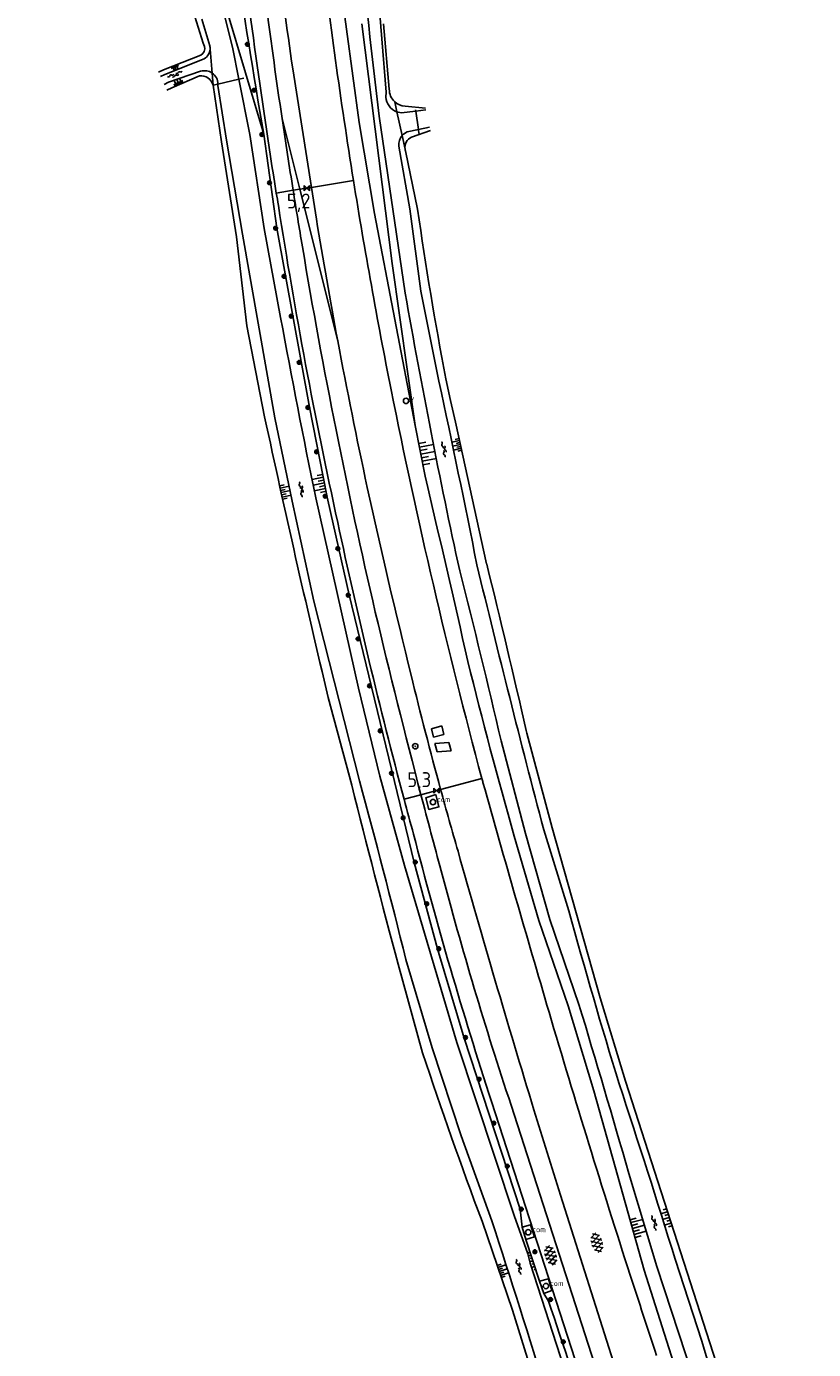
# Model space of a CAD drawing. Extents: x 121149 to 123702, y 457169 to 470031.
# Tile 44 of 87: x 121935 to 122066, y 464541 to 464762. Entities that reach past the tile are written whole.
import ezdxf

# ---------------------------------------------------------------- set-up
doc = ezdxf.new("R2010")
doc.units = 0
doc.header["$LTSCALE"] = 4
doc.layers.get('0').update_dxf_attribs({"color": 8, "linetype": 'CONTINUOUS'})
doc.layers.add('REFERENTIE', color=8, linetype='CONTINUOUS')
doc.styles.add('ISO', font='ISO')

# ---------------------------------------------------------------- blocks, each defined once
blk = doc.blocks.new('boom')
at = {"color": 0}
for radius in [0.315, 0.225, 0.135]:
    blk.add_circle((0, 0), radius, dxfattribs=at)
blk = doc.blocks.new('talud')
at = {"color": 0}
for p, q in [((0, 0.75), (0.5, 0.75)), ((0, 0.5), (1, 0.5)), ((0, 0.25), (0.5, 0.25)), ((0, 0), (1, 0)), ((0, -0.25), (0.5, -0.25)), ((0, -0.5), (1, -0.5)), ((0, -0.75), (0.5, -0.75))]:
    blk.add_line(p, q, dxfattribs=at)
blk = doc.blocks.new('water')
at = {"color": 0, "linetype": 'ByBlock', "lineweight": -2}
for centre, start, end in [((-0.01, 0.75), 129.7446, 230.2554), ((-0.32, 1.12), 309.7446, 50.2554), ((-0.32, 0.37), 309.7446, 50.2554), ((0.32, 0.01), 129.7446, 230.2554), ((0, 0.38), 309.7446, 50.2554), ((-0.01, -0.74), 129.7446, 230.2554), ((-0.32, -0.37), 309.7446, 50.2554), ((-0.32, -1.12), 309.7446, 50.2554), ((0, -0.37), 309.7446, 50.2554)]:
    blk.add_arc(centre, 0.244, start, end, dxfattribs=at)
blk = doc.blocks.new('kilometerpaal')
at = {"color": 0}
for p, q in [((-0.44, 0.44), (0.44, -0.44)), ((-0.44, -0.44), (-0.44, 0.44)), ((0.44, 0.44), (-0.44, -0.44)), ((0.44, -0.44), (0.44, 0.44))]:
    blk.add_line(p, q, dxfattribs=at)
at = {"color": 0, "style": 'ISO'}
blk.add_attdef('KILOMETERPAAL', (0.59, 0.87), '', height=2.5, dxfattribs=at)
blk = doc.blocks.new('verklikker')
at = {"color": 0}
blk.add_circle((0, 0), 0.45, dxfattribs=at)
at = {"color": 0, "style": 'ISO'}
blk.add_attdef('VERKLIKKER', (0.7, 0), '', height=0.9, dxfattribs=at)
blk = doc.blocks.new('verkeersteller')
at = {"color": 0}
blk.add_circle((0, 0), 0.45, dxfattribs=at)
blk = doc.blocks.new('verkeerstel-pl')
at = {"linetype": 'Continuous'}
blk.add_circle((0, 0), 0.03, dxfattribs=at)
blk = doc.blocks.new('verkl-com')
at = {"color": 0}
blk.add_circle((0, 0), 0.45, dxfattribs=at)
at = {"color": 0, "style": 'ISO'}
blk.add_attdef('VERKL-COM', (0.7, 0), '', height=0.9, dxfattribs=at)
blk = doc.blocks.new('asfalt6')
at = {"color": 0, "linetype": 'ByBlock', "lineweight": -2}
for p, q in [((-0.93, 0.18), (0.7, 1.13)), ((-0.89, -0.52), (0.89, 0.52)), ((-0.89, 0.52), (0.89, -0.52)), ((-0.76, 1.01), (0.3, 1.62)), ((-0.7, 1.13), (0.93, 0.18)), ((-0.3, 1.62), (0.76, 1.01)), ((-0.93, -0.18), (0.7, -1.13)), ((-0.76, -1.01), (0.3, -1.62)), ((-0.7, -1.13), (0.93, -0.18)), ((-0.3, -1.62), (0.76, -1.01))]:
    blk.add_line(p, q, dxfattribs=at)

msp = doc.modelspace()

# ---------------------------------------------------------------- linework, layer by layer
at = {"layer": 'REFERENTIE'}
for points in [[(121970.028, 464753.65), (121968.965, 464759.034), (121967.12, 464766.313), (121959.489, 464789.972), (121955.122, 464804.335), (121945.247, 464836.026), (121937.051, 464862.739), (121936.811, 464866.201), (121937.075, 464870.928), (121937.045, 464875.958), (121935.884, 464883.972), (121934.509, 464891.381), (121934.645, 464893.514)], [(121989.537, 464838.368), (121990.054, 464822.5), (121991.416, 464793.51), (121992.457, 464778.287), (121994.667, 464751.48), (121994.605, 464750.676)], [(121988.015, 464762.049), (121985.987, 464777.258), (121982.984, 464807.306)], [(121968.047, 464764.975), (121974.208, 464744.489)], [(121963.81, 464763.688), (121965.156, 464759.258)], [(121990.595, 464762.904), (121995.653, 464722.848), (121999.526, 464695.755)], [(121994.207, 464762.934), (121995.184, 464752.004)], [(121988.015, 464762.049), (121990.167, 464746.432), (121992.688, 464731.183), (121999.526, 464695.755)], [(121964.065, 464759.664), (121964.303, 464759.144)], [(121965.206, 464758.682), (121965.551, 464754.693)], [(121963.667, 464757.654), (121957.402, 464755.203), (121956.607, 464754.815)], [(121964.225, 464757.064), (121957.656, 464754.47), (121956.924, 464754.126)], [(121957.538, 464752.792), (121958.287, 464753.146), (121963.629, 464754.987)], [(121963.422, 464754.237), (121958.803, 464752.214), (121957.978, 464751.835)], [(121965.551, 464754.693), (121965.727, 464752.649)], [(121966.534, 464752.837), (121970.028, 464753.65)], [(121970.028, 464753.65), (121970.872, 464753.847)], [(121976.999, 464713.811), (121974.274, 464728.68), (121971.85, 464744.425), (121970.028, 464753.65)], [(121982.151, 464735.567), (121979.024, 464755.392)], [(121965.727, 464752.649), (121966.534, 464752.837)], [(121967.095, 464743.207), (121965.727, 464752.649)], [(121966.534, 464752.837), (121966.524, 464752.615), (121967.981, 464743.474), (121970.634, 464727.754), (121976.051, 464697.03), (121978.961, 464683.065), (121982.574, 464666.379), (121990.178, 464636.291)], [(121996.454, 464748.185), (121996.086, 464749.86)], [(121997.812, 464749.131), (122001.254, 464748.836)], [(121980.215, 464735.256), (121977.25, 464747.092)], [(121993.476, 464747.467), (121997.847, 464717.868)], [(121996.408, 464748.196), (121996.454, 464748.185)], [(121996.454, 464748.185), (121997.192, 464748.008), (121999.617, 464748.32)], [(121997.323, 464744.232), (121996.454, 464748.185)], [(121999.584, 464748.558), (121999.617, 464748.32)], [(121999.617, 464748.32), (122001.292, 464748.535)], [(121999.617, 464748.32), (122000.044, 464745.268)], [(122000.044, 464745.268), (121998.182, 464744.874), (121997.555, 464744.472)], [(121998.873, 464743.985), (122002.089, 464745.064)], [(122001.929, 464745.61), (122000.044, 464745.268)], [(122000.044, 464745.268), (122000.139, 464744.591)], [(121969.626, 464727.268), (121967.095, 464743.207)], [(121984.746, 464684.035), (121981.841, 464698.788), (121976.394, 464728.761), (121974.208, 464744.489)], [(121997.829, 464741.93), (121997.323, 464744.232)], [(121996.783, 464742.455), (121998.631, 464731.997), (122000.448, 464718.198), (122003.479, 464703.137)], [(121999.912, 464731.941), (121997.88, 464741.697)], [(121982.151, 464735.567), (121989.199, 464736.699)], [(121976.291, 464734.625), (121979.101, 464735.077)], [(121979.101, 464735.077), (121980.215, 464735.256)], [(121980.215, 464735.256), (121982.151, 464735.567)], [(121986.561, 464709.925), (121980.215, 464735.256)], [(121982.986, 464730.276), (121982.151, 464735.567)], [(121971.361, 464712.418), (121969.626, 464727.268)], [(121974.338, 464697.182), (121971.361, 464712.418)], [(122005.425, 464699.938), (122004.628, 464703.55)], [(122006.223, 464696.32), (122005.425, 464699.938)], [(122011.459, 464672.582), (122006.223, 464696.32)], [(121999.526, 464695.755), (122001.158, 464687.296)], [(122053.031, 464448.374), (122044.01, 464476.225), (122025.012, 464536.2), (122018.716, 464555.635), (122018.321, 464557.202), (122016.046, 464563.597), (122006.465, 464592.551), (121997.711, 464622.169), (121993.617, 464637.115), (121990.026, 464651.796), (121982.876, 464683.64)], [(121984.746, 464684.035), (121984.92, 464683.257)], [(122017.375, 464561.685), (122017.059, 464564.658), (122007.712, 464593.282), (122003.268, 464608.206), (121999.331, 464622.662), (121988.471, 464667.408), (121984.92, 464683.257)], [(122011.465, 464672.557), (122011.459, 464672.582)], [(121988.916, 464635.575), (121984.984, 464650.228)], [(122003.951, 464645.51), (122002.247, 464645.036)], [(122004.282, 464644.085), (122003.951, 464645.51)], [(122002.247, 464645.036), (122002.578, 464643.611)], [(122002.578, 464643.611), (122004.282, 464644.085)], [(122013.882, 464643.009), (122017.951, 464627.49), (122022.016, 464613.149), (122026.9, 464598.901)], [(122018.156, 464644.285), (122018.058, 464644.721)], [(122022.421, 464628.441), (122018.156, 464644.285)], [(122005.148, 464642.726), (122002.814, 464642.582)], [(122002.814, 464642.582), (122003.206, 464641.187)], [(122003.206, 464641.187), (122005.54, 464641.331)], [(122005.54, 464641.331), (122005.148, 464642.726)], [(122003.77, 464634.867), (122010.66, 464636.711)], [(122000.473, 464633.984), (122003.77, 464634.867)], [(121997.66, 464633.231), (122000.473, 464633.984)], [(122002.983, 464634.004), (122001.263, 464633.462), (122001.778, 464631.545), (122003.466, 464631.943), (122002.983, 464634.004)], [(122021, 464628.122), (122025.212, 464614.563)], [(122030.466, 464600.034), (122022.421, 464628.441)], [(122016.071, 464627.085), (122020.204, 464612.965), (122025.103, 464598.674), (122029.397, 464584.475), (122037.812, 464554.484), (122042.328, 464540.275), (122052.785, 464510.414)], [(122000.759, 464590.816), (121996.651, 464605.66)], [(121997.958, 464606.454), (122002.361, 464591.664), (122007.18, 464576.945), (122012.335, 464562.73)], [(122034.652, 464586.066), (122030.466, 464600.034)], [(122058.536, 464512.087), (122034.652, 464586.066)], [(122012.282, 464582.67), (122026.259, 464539.474), (122027.306, 464536.176)], [(122015.549, 464582.063), (122030.077, 464537.074)], [(122032.996, 464538.02), (122023.784, 464567.018), (122019.366, 464581.282)], [(122035.225, 464570.676), (122039.923, 464555.122), (122054.478, 464510.799)], [(122015.776, 464547.785), (122010.689, 464562.66)], [(122017.375, 464561.685), (122018.814, 464562.09)], [(122018.01, 464559.602), (122017.375, 464561.685)], [(122018.814, 464562.09), (122019.448, 464560.073), (122018.01, 464559.602)], [(122020.293, 464552.637), (122018.01, 464559.602)], [(122042.973, 464556.314), (122047.434, 464542.601)], [(122020.293, 464552.637), (122021.782, 464553.058)], [(122021.039, 464550.586), (122020.293, 464552.637)], [(122021.782, 464553.058), (122022.381, 464551.072), (122021.039, 464550.586)], [(122021.039, 464550.586), (122021.797, 464549.319)], [(122036.276, 464481.693), (122015.776, 464547.785)]]:
    msp.add_lwpolyline(points, dxfattribs=at)
for points in [[(121955.046, 464788.174, -0.0039661), (121964.065, 464759.664)], [(121972.347, 464784.676, 0.0086983), (121977.25, 464747.092)], [(121969.64, 464783.497, 0.0124587), (121976.291, 464734.625)], [(121990.311, 464777.891, 0.009694), (121993.476, 464747.467)], [(121979.024, 464755.392, -0.0098643), (121976.436, 464775.876)], [(121989.199, 464736.699, -0.0105527), (121983.602, 464776.959)], [(121974.208, 464744.489, -0.0100719), (121969.457, 464774.758)], [(121964.303, 464759.144, -0.323553), (121963.667, 464757.654)], [(121965.206, 464758.682, -0.2480758), (121964.225, 464757.064)], [(121965.156, 464759.258, -0.0695234), (121965.206, 464758.682)], [(121965.727, 464752.649, 0.359921), (121963.422, 464754.237)], [(121963.629, 464754.987, -0.2267932), (121965.551, 464754.693)], [(121965.551, 464754.693, -0.2470605), (121966.534, 464752.837)], [(121995.184, 464752.004, 0.2181349), (121996.086, 464749.86)], [(121994.605, 464750.676, 0.2897804), (121996.408, 464748.196)], [(121996.086, 464749.86, 0.1731734), (121997.812, 464749.131)], [(121977.25, 464747.092, 0.0027455), (121979.101, 464735.077)], [(121997.323, 464744.232, 0.2049001), (121996.783, 464742.455)], [(121997.555, 464744.472, 0.0338886), (121997.323, 464744.232)], [(121997.829, 464741.93, -0.3242158), (121998.873, 464743.985)], [(121997.88, 464741.697, -0.029566), (121997.829, 464741.93)], [(121995.482, 464701.729, -0.0092363), (121989.199, 464736.699)], [(121976.291, 464734.625, 0.0009368), (121976.629, 464732.545)], [(121979.101, 464735.077, 0.0022353), (121980.65, 464725.643)], [(121976.629, 464732.545, 0.0154625), (121986.565, 464679.509)], [(122004.628, 464703.55, -0.0112017), (121999.912, 464731.941)], [(121986.561, 464709.925, -0.0057528), (121982.986, 464730.276)], [(121980.65, 464725.643, 0.0151361), (121992.837, 464664.537)], [(121997.847, 464717.868, 0.0099939), (122006.953, 464671.42)], [(121982.876, 464683.64, -0.004211), (121976.999, 464713.811)], [(121991.497, 464685.383, -0.0065963), (121986.561, 464709.925)], [(122003.479, 464703.137, -0.0040653), (122009.836, 464672.432)], [(122010.66, 464636.711, -0.0161232), (121995.482, 464701.729)], [(121984.984, 464650.228, -0.0059251), (121974.338, 464697.182)], [(122001.158, 464687.296, -0.0025131), (122008.328, 464656.26)], [(121998.821, 464654.006, -0.0063159), (121991.497, 464685.383)], [(121986.565, 464679.509, 0.0124256), (121997.66, 464633.231)], [(122009.836, 464672.432, 0.0048725), (122021, 464628.122)], [(122018.058, 464644.721, 0.0056467), (122011.465, 464672.557)], [(122006.953, 464671.42, -0.0055982), (122013.882, 464643.009)], [(121992.837, 464664.537, 0.0053678), (122000.473, 464633.984)], [(122008.328, 464656.26, 0.0091528), (122016.071, 464627.085)], [(122003.77, 464634.867, -0.0066377), (121998.821, 464654.006)], [(121990.178, 464636.291, -0.0060961), (121997.958, 464606.454)], [(122010.846, 464636.016, -0.0003593), (122010.66, 464636.711)], [(121996.651, 464605.66, -0.0040425), (121988.916, 464635.575)], [(122006.671, 464624.531, -0.00357), (122003.77, 464634.867)], [(122021.902, 464597.608, -0.0032787), (122010.846, 464636.016)], [(121997.66, 464633.231, 0.0015238), (121999.233, 464627.395)], [(122000.473, 464633.984, 0.0021965), (122003.851, 464621.287)], [(121999.233, 464627.395, 0.0158945), (122012.282, 464582.67)], [(122019.366, 464581.282, -0.0054764), (122006.671, 464624.531)], [(122003.851, 464621.287, 0.0154446), (122015.549, 464582.063)], [(122025.212, 464614.563, 0.007919), (122033.615, 464585.665)], [(122026.9, 464598.901, -0.003356), (122035.225, 464570.676)], [(122035.46, 464553.651, -0.0058657), (122021.902, 464597.608)], [(122010.689, 464562.66, -0.0095981), (122000.759, 464590.816)], [(122033.615, 464585.665, -0.00463), (122042.973, 464556.314)], [(122012.335, 464562.73, -0.004434), (122021.546, 464533.554)], [(122039.836, 464540.237, 0.0008965), (122035.46, 464553.651)], [(122021.797, 464549.319, -0.0031396), (122036.336, 464505.114)], [(122047.434, 464542.601, 0.0027814), (122066.12, 464482.915)]]:
    msp.add_lwpolyline(points, format="xyb", dxfattribs=at)

# ---------------------------------------------------------------- block references
at = {"layer": 'REFERENTIE', "linetype": 'Continuous'}
for name, p in [('boom', (121971.442, 464759.499)), ('boom', (121972.596, 464751.814)), ('boom', (121973.858, 464744.405)), ('boom', (121975.146, 464736.337)), ('boom', (121976.17, 464728.729)), ('boom', (121977.582, 464720.687)), ('boom', (121978.797, 464714.034)), ('boom', (121980.111, 464706.302)), ('boom', (121981.563, 464698.746)), ('boom', (121983.018, 464691.345)), ('boom', (121984.458, 464683.914)), ('boom', (121986.568, 464675.151)), ('boom', (121988.328, 464667.363)), ('boom', (121989.954, 464660.056)), ('boom', (121991.859, 464652.203)), ('boom', (121993.656, 464644.682)), ('verkeersteller', (121999.518, 464642.108)), ('verkeerstel-pl', (121999.518, 464642.108)), ('boom', (121995.552, 464637.581)), ('boom', (121997.489, 464630.115)), ('boom', (121999.527, 464622.725)), ('boom', (122001.43, 464615.745)), ('boom', (122003.449, 464608.244)), ('boom', (122007.929, 464593.396)), ('boom', (122010.195, 464586.404)), ('boom', (122012.67, 464579.065)), ('boom', (122014.914, 464571.88)), ('boom', (122017.256, 464564.683)), ('boom', (122019.532, 464557.566)), ('boom', (122022.154, 464549.579)), ('boom', (122024.28, 464542.495))]:
    msp.add_blockref(name, p, dxfattribs=at)
for p, xscale, yscale, rotation in [((121959.249, 464755.933), 0.704348, 0.704348, 291.5748257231), ((121960.029, 464752.751), 0.944387, 0.944387, 113.6606432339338), ((122000.454, 464690.943), 2.409731, 2.409731, 10.93222506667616), ((122007.064, 464692.576), 1.323493, 1.323493, 192.5241121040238), ((121984.329, 464686.151), 1.916064, 1.916064, 191.1339992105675), ((121977.099, 464684.527), 1.525033, 1.525033, 12.30467884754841), ((122035.867, 464561.436), 2.057276, 2.057276, 15.65082848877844), ((122041.975, 464563.309), 1.143393, 2, 197.9279197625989), ((122019.172, 464556.056), 0.546899, 2, 198.1037630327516), ((122013.569, 464554.237), 1.416109, 1.416109, 18.86996871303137)]:
    msp.add_blockref('talud', p, dxfattribs=dict(at, xscale=xscale, yscale=yscale, rotation=rotation))
for name, p, rotation in [('water', (121959.399, 464754.397), 290.7371481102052), ('water', (122004.35, 464691.781), 11.95064726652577), ('water', (121980.492, 464685.069), 9.84862238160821), ('water', (122039.525, 464562.416), 15.24507033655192), ('asfalt6', (122029.909, 464559.075), 17.03953512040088), ('asfalt6', (122022.167, 464556.949), 18.30806815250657), ('water', (122016.884, 464555.068), 17.22069937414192)]:
    msp.add_blockref(name, p, dxfattribs=dict(at, rotation=rotation))
ref = msp.add_blockref('kilometerpaal', (121981.382, 464735.443), dxfattribs=at)
ref.add_attrib('KILOMETERPAAL', '5,2', (121978.055, 464732.033), dxfattribs={"layer": '0', "color": 0, "height": 2.5, "style": 'ISO'})
for name, p, values in [('verklikker', (121997.98, 464699.856), {'VERKLIKKER': 'v'}), ('verkl-com', (122002.479, 464632.754), {'VERKL-COM': 'com'}), ('verkl-com', (122018.41, 464560.824), {'VERKL-COM': 'com'}), ('verkl-com', (122021.374, 464551.829), {'VERKL-COM': 'com'})]:
    msp.add_blockref(name, p, dxfattribs=at).add_auto_attribs(values)
ref = msp.add_blockref('kilometerpaal', (122003.06, 464634.676), dxfattribs=at)
ref.add_attrib('KILOMETERPAAL', '5,3', (121998.198, 464635.259), dxfattribs={"layer": '0', "color": 0, "height": 2.5, "style": 'ISO'})

doc.saveas('drawing.dxf')
